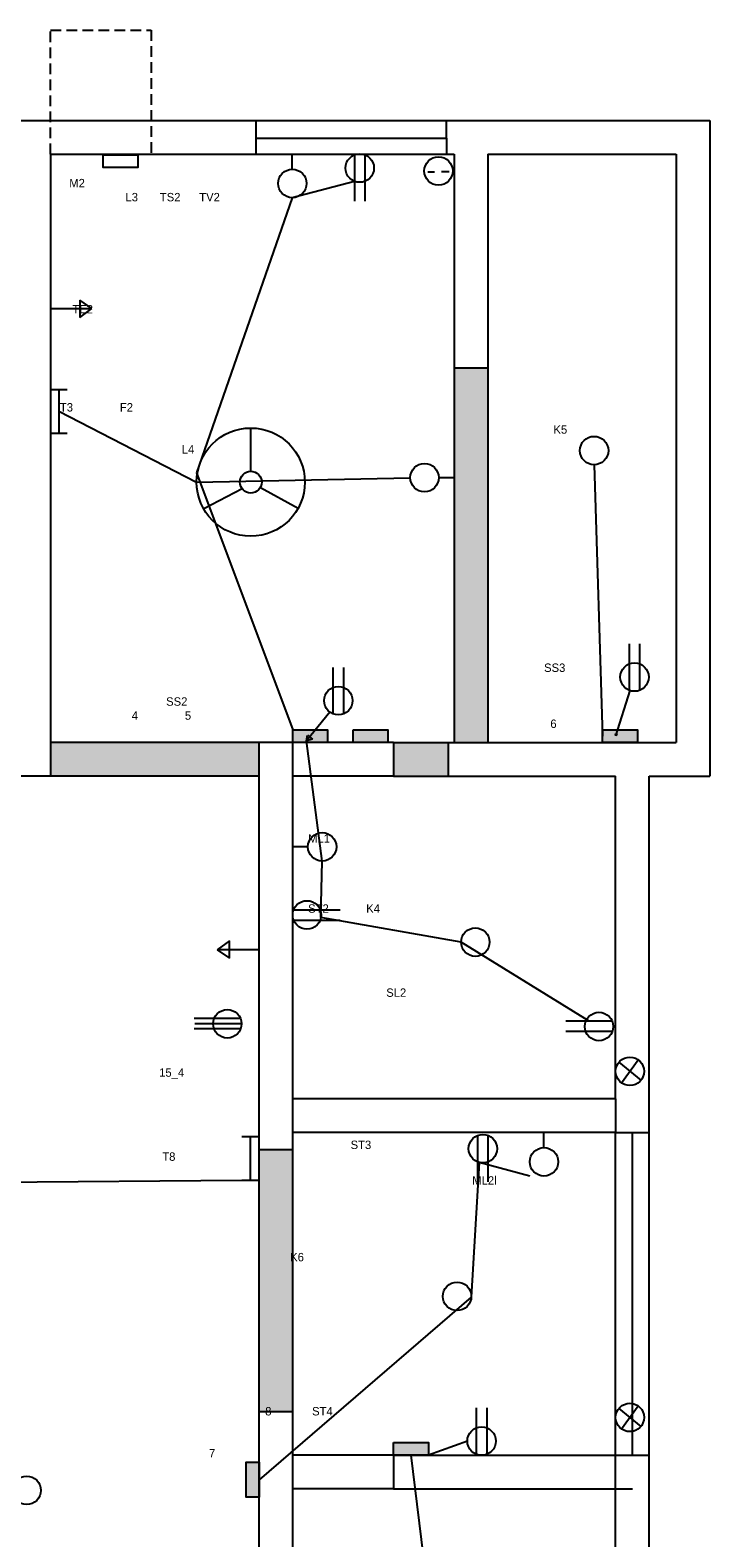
# Model space of a CAD drawing. Header units: millimetres. Extents: x 1230 to 4282, y 495 to 1483.
# Tile 4 of 12: x 1546 to 1748, y 1000 to 1449. Entities that reach past the tile are written whole.
import ezdxf

# ---------------------------------------------------------------- set-up
doc = ezdxf.new("R2010")
doc.units = ezdxf.units.MM
doc.linetypes.add('ACAD_ISO02W100', pattern=[15, 12, -3])
doc.linetypes.add('HIDDEN2', pattern=[4.7625, 3.175, -1.5875])

msp = doc.modelspace()

# ---------------------------------------------------------------- hatches: boundary and pattern name
at = {"linetype": 'HIDDEN2'}
for points in [[(1682.1, 1284.98), (1682.1, 1348.48), (1672.1, 1348.48), (1672.1, 1284.98), (1672.1, 1236.98), (1682.1, 1236.98)], [(1670.33, 1236.98), (1654.1, 1236.98), (1654.1, 1226.98), (1670.33, 1226.98)]]:
    msp.add_hatch(color=2, dxfattribs=at).paths.add_polyline_path(points)
for color, points in [(5, [(1634.47, 1240.81), (1630.88, 1240.81), (1629.15, 1238.68), (1630.03, 1237.97), (1628.18, 1237.47), (1628.51, 1239.2), (1629.15, 1238.68), (1630.88, 1240.81), (1624.1, 1240.81), (1624.1, 1236.98), (1634.47, 1236.98)]), (5, [(1652.4, 1240.81), (1642.03, 1240.81), (1642.03, 1236.98), (1652.4, 1236.98)]), (5, [(1726.58, 1240.81), (1720.72, 1240.81), (1720.3, 1239.48), (1720.59, 1239.38), (1720.13, 1238.94), (1720.03, 1239.57), (1720.3, 1239.48), (1720.72, 1240.81), (1716.21, 1240.81), (1716.21, 1236.98), (1726.58, 1236.98)]), (2, [(1614.1, 1236.98), (1600.1, 1236.98), (1552.1, 1236.98), (1552.1, 1226.98), (1600.1, 1226.98), (1614.1, 1226.98)]), (2, [(1624.1, 1115.88), (1614.1, 1115.88), (1614.1, 1072.98), (1614.1, 1038), (1624.1, 1038), (1624.1, 1072.98)]), (5, [(1664.47, 1028.81), (1654.1, 1028.81), (1654.1, 1024.98), (1664.47, 1024.98)]), (5, [(1614.1, 1022.89), (1610.26, 1022.89), (1610.26, 1012.52), (1614.1, 1012.52)])]:
    msp.add_hatch(color=color).paths.add_polyline_path(points)

# ---------------------------------------------------------------- linework, layer by layer
for p, q in [((1552.1, 1411.98), (1552.1, 1448.88)), ((1552.1, 1448.88), (1582.03, 1448.88)), ((1582.03, 1448.88), (1582.03, 1411.98))]:
    msp.add_line(p, q, dxfattribs=at)
for p, q in [((1417.1, 1421.98), (1547.1, 1421.98)), ((1547.1, 1421.98), (1677.1, 1421.98)), ((1547.1, 1421.98), (1677.1, 1421.98)), ((1677.1, 1421.98), (1748.1, 1421.98)), ((1748.1, 1421.98), (1748.1, 1226.98)), ((1552.1, 1411.98), (1672.1, 1411.98)), ((1552.1, 1411.98), (1552.1, 1226.98)), ((1623.98, 1407.51), (1623.98, 1412.03)), ((1642.42, 1411.76), (1642.42, 1398)), ((1645.51, 1411.81), (1645.51, 1398)), ((1672.1, 1411.98), (1672.1, 1284.98)), ((1682.1, 1411.98), (1738.1, 1411.98)), ((1682.1, 1411.98), (1682.1, 1284.98)), ((1738.1, 1411.98), (1738.1, 1236.98)), ((1664.24, 1406.73), (1666.25, 1406.73)), ((1668.37, 1406.81), (1670.58, 1406.81)), ((1564.43, 1366.13), (1560.77, 1368.6)), ((1560.77, 1368.6), (1560.77, 1363.43)), ((1552.1, 1366.13), (1564.43, 1366.13)), ((1560.77, 1363.43), (1564.43, 1366.13)), ((1672.1, 1348.48), (1682.1, 1348.48)), ((1552.1, 1342), (1557.09, 1342)), ((1554.53, 1342), (1554.53, 1328.99)), ((1552.1, 1328.99), (1557.09, 1328.99)), ((1611.63, 1317.7), (1611.63, 1330.54)), ((1667.51, 1315.78), (1672.03, 1315.78)), ((1609.03, 1312.48), (1597.63, 1306.51)), ((1614.48, 1312.87), (1625.75, 1306.72)), ((1672.1, 1284.98), (1672.1, 1236.98)), ((1682.1, 1284.98), (1682.1, 1236.98)), ((1724.22, 1252.49), (1724.22, 1266.3)), ((1727.31, 1252.54), (1727.31, 1266.3)), ((1636.17, 1245.49), (1636.17, 1259.3)), ((1639.25, 1245.54), (1639.25, 1259.3)), ((1720.13, 1238.94), (1724.42, 1252.42)), ((1635.12, 1246.06), (1628.18, 1237.47)), ((1628.18, 1237.47), (1628.51, 1239.2)), ((1630.03, 1237.97), (1628.18, 1237.47)), ((1628.51, 1239.2), (1630.03, 1237.97)), ((1720.13, 1238.94), (1720.03, 1239.57)), ((1720.03, 1239.57), (1720.59, 1239.38)), ((1720.59, 1239.38), (1720.13, 1238.94)), ((1720.13, 1238.94), (1720.13, 1238.94)), ((1600.1, 1236.98), (1552.1, 1236.98)), ((1624.1, 1236.98), (1600.1, 1236.98)), ((1614.1, 1226.98), (1614.1, 1236.98)), ((1624.1, 1125.98), (1624.1, 1236.98)), ((1654.1, 1236.98), (1624.1, 1236.98)), ((1654.1, 1236.98), (1725.1, 1236.98)), ((1654.1, 1236.98), (1725.1, 1236.98)), ((1654.1, 1236.98), (1725.1, 1236.98)), ((1654.1, 1236.98), (1654.1, 1226.98)), ((1670.33, 1236.98), (1670.33, 1226.98)), ((1725.1, 1236.98), (1738.1, 1236.98)), ((1600.1, 1226.98), (1552.1, 1226.98)), ((1614.1, 1226.98), (1600.1, 1226.98)), ((1614.1, 1120.98), (1614.1, 1226.98)), ((1654.1, 1226.98), (1624.1, 1226.98)), ((1654.1, 1226.98), (1720.1, 1226.98)), ((1720.1, 1130.98), (1720.1, 1226.98)), ((1730.1, 1125.98), (1730.1, 1226.98)), ((1730.1, 1226.98), (1748.1, 1226.98)), ((1628.62, 1205.96), (1624.1, 1205.96)), ((1624.36, 1187.19), (1638.18, 1187.19)), ((1624.41, 1184.1), (1638.18, 1184.1)), ((1605.31, 1178.04), (1601.64, 1175.34)), ((1613.98, 1175.34), (1601.64, 1175.34)), ((1601.64, 1175.34), (1605.31, 1172.87)), ((1605.31, 1172.87), (1605.31, 1178.04)), ((1608.58, 1154.94), (1594.82, 1154.94)), ((1608.9, 1153.33), (1595, 1153.28)), ((1719.07, 1154.13), (1705.31, 1154.13)), ((1608.63, 1151.85), (1594.82, 1151.85)), ((1719.12, 1151.04), (1705.31, 1151.04)), ((1721.06, 1141.88), (1727.6, 1136.52)), ((1721.82, 1135.79), (1726.83, 1142.61)), ((1720.1, 1130.98), (1624.1, 1130.98)), ((1720.1, 1130.98), (1720.1, 1120.98)), ((1624.1, 1120.98), (1624.1, 1125.98)), ((1730.1, 1019.98), (1730.1, 1125.98)), ((1609.02, 1119.81), (1614.02, 1119.81)), ((1611.46, 1119.81), (1611.46, 1106.8)), ((1614.1, 1072.98), (1614.1, 1120.98)), ((1720.1, 1120.98), (1624.1, 1120.98)), ((1624.1, 1072.98), (1624.1, 1120.98)), ((1679.02, 1120.08), (1679.02, 1106.32)), ((1682.11, 1120.13), (1682.11, 1106.32)), ((1698.8, 1116.5), (1698.8, 1121.02)), ((1720.1, 1019.98), (1720.1, 1120.98)), ((1720.1, 1120.98), (1730.1, 1120.98)), ((1725.1, 1024.98), (1725.1, 1120.98)), ((1624.1, 1115.88), (1614.1, 1115.88)), ((1609.02, 1106.8), (1614.02, 1106.8)), ((1614.1, 1014.98), (1614.1, 1072.98)), ((1624.1, 1014.98), (1624.1, 1072.98)), ((1614.1, 1038), (1624.1, 1038)), ((1678.77, 1025.24), (1678.77, 1039.06)), ((1681.86, 1025.29), (1681.86, 1039.06)), ((1721.06, 1038.92), (1727.6, 1033.56)), ((1721.82, 1032.83), (1726.83, 1039.65)), ((1654.1, 1024.98), (1624.1, 1024.98)), ((1654.1, 1024.98), (1725.1, 1024.98)), ((1654.1, 1024.98), (1654.1, 1014.98)), ((1725.1, 1024.98), (1730.1, 1024.98)), ((1720.1, 918.98), (1720.1, 1019.98)), ((1730.1, 913.98), (1730.1, 1019.98)), ((1614.1, 918.98), (1614.1, 1014.98)), ((1624.1, 918.98), (1624.1, 1014.98)), ((1654.1, 1014.98), (1624.1, 1014.98)), ((1654.1, 1014.98), (1725.1, 1014.98))]:
    msp.add_line(p, q)
at = {"color": 3}
for p, q in [((1613.28, 1411.98), (1613.28, 1421.98)), ((1669.77, 1416.76), (1669.77, 1421.98)), ((1613.2, 1416.76), (1669.77, 1416.76)), ((1669.77, 1416.76), (1669.77, 1411.98))]:
    msp.add_line(p, q, dxfattribs=at)
at = {"color": 4}
for p, q in [((1642.42, 1403.89), (1623.98, 1399.05)), ((1623.98, 1399.05), (1595.54, 1317.16)), ((1554.53, 1335.5), (1595.54, 1314.44)), ((1713.7, 1319.6), (1716.21, 1238.89)), ((1595.54, 1317.16), (1624.1, 1240.81)), ((1595.54, 1314.44), (1659.05, 1315.7)), ((1632.85, 1201.73), (1628.18, 1237.47)), ((1632.5, 1184.97), (1632.85, 1201.73)), ((1674.16, 1177.62), (1632.5, 1184.97)), ((1712.19, 1154.13), (1674.16, 1177.62)), ((1679.53, 1112.08), (1677.18, 1072)), ((1694.57, 1108.04), (1679.53, 1112.08)), ((1505.15, 1106.02), (1609.02, 1106.8)), ((1677.18, 1072), (1614.1, 1017.71)), ((1676.02, 1029.21), (1664.47, 1024.98)), ((1665.47, 974.48), (1659.28, 1024.98))]:
    msp.add_line(p, q, dxfattribs=at)
at = {"linetype": 'ACAD_ISO02W100'}
msp.add_line((1552.1, 1226.98), (1542.1, 1226.98), dxfattribs=at)
for points in [[(1567.71, 1411.84), (1578.09, 1411.84), (1578.09, 1408.01), (1567.71, 1408.01)], [(1624.1, 1240.81), (1634.47, 1240.81), (1634.47, 1236.98), (1624.1, 1236.98)], [(1642.03, 1240.81), (1652.4, 1240.81), (1652.4, 1236.98), (1642.03, 1236.98)], [(1716.21, 1240.81), (1726.58, 1240.81), (1726.58, 1236.98), (1716.21, 1236.98)], [(1654.1, 1028.81), (1664.47, 1028.81), (1664.47, 1024.98), (1654.1, 1024.98)], [(1614.1, 1022.89), (1614.1, 1012.52), (1610.26, 1012.52), (1610.26, 1022.89)]]:
    msp.add_lwpolyline(points, close=True)
for centre, radius in [((1644.03, 1407.85), 4.23), ((1667.43, 1406.99), 4.23), ((1623.98, 1403.28), 4.23), ((1611.63, 1314.44), 16.09), ((1713.7, 1323.83), 4.23), ((1663.28, 1315.78), 4.23), ((1611.63, 1314.44), 3.25), ((1725.7, 1256.45), 4.23), ((1637.65, 1249.45), 4.23), ((1632.85, 1205.96), 4.23), ((1628.33, 1185.71), 4.23), ((1678.39, 1177.62), 4.23), ((1604.67, 1153.33), 4.23), ((1715.15, 1152.52), 4.23), ((1724.33, 1139.2), 4.23), ((1680.63, 1116.17), 4.23), ((1698.8, 1112.27), 4.23), ((1672.96, 1072.25), 4.23), ((1724.33, 1036.24), 4.23), ((1680.25, 1029.21), 4.23), ((1545.01, 1014.55), 4.23)]:
    msp.add_circle(centre, radius)

# ---------------------------------------------------------------- texts
at = {"char_height": 2.5, "attachment_point": 1}
for s, insert, width in [('\\P\\P\\P      M2                    \\P                        L3       TS2      TV2\\P\\P\\P\\P\\P\\P\\P\\P       TE2 \\P\\P\\P\\P\\P\\P\\P   T3               F2                  \\P\\P\\P                                          L4\\P\\P\\P\\P\\P\\P\\P\\P\\P\\P\\P\\P\\P\\P\\P\\P\\P\\P                                     SS2\\P                          4               5        \\P                                 ', (1552.1, 1417.13), 123.3176), ('\\P\\P\\P       K5\\P\\P\\P\\P\\P\\P\\P\\P\\P\\P\\P\\P\\P\\P\\P\\P\\P    SS3\\P\\P\\P\\P      6', (1695.11, 1343.84), 52.989), ('\\P\\P\\P\\P\\P        ML1\\P\\P\\P\\P\\P        ST2            K4\\P\\P\\P\\P\\P                               \\P                                 SL2', (1621.25, 1230.53), 106.247), ('           15_4  \\P\\P\\P\\P\\P\\P            T8', (1574.18, 1140.08), 39.9137), ('\\P  \\P\\P\\P         ML2l\\P      ', (1669.11, 1124.65), 75.4403), ('            \\P                      \\P                              K6\\P\\P\\P\\P\\P\\P\\P\\P\\P\\P\\P                      8             ST4\\P\\P\\P    7', (1595.49, 1093.51), 106.7222)]:
    msp.add_mtext(s, dxfattribs=dict(at, insert=insert, width=width))
at = {"linetype": 'HIDDEN2', "insert": (1627.38, 1118.58), "char_height": 2.5, "width": 66.2106, "attachment_point": 1}
msp.add_mtext('               ST3', dxfattribs=at)

doc.saveas('drawing.dxf')
